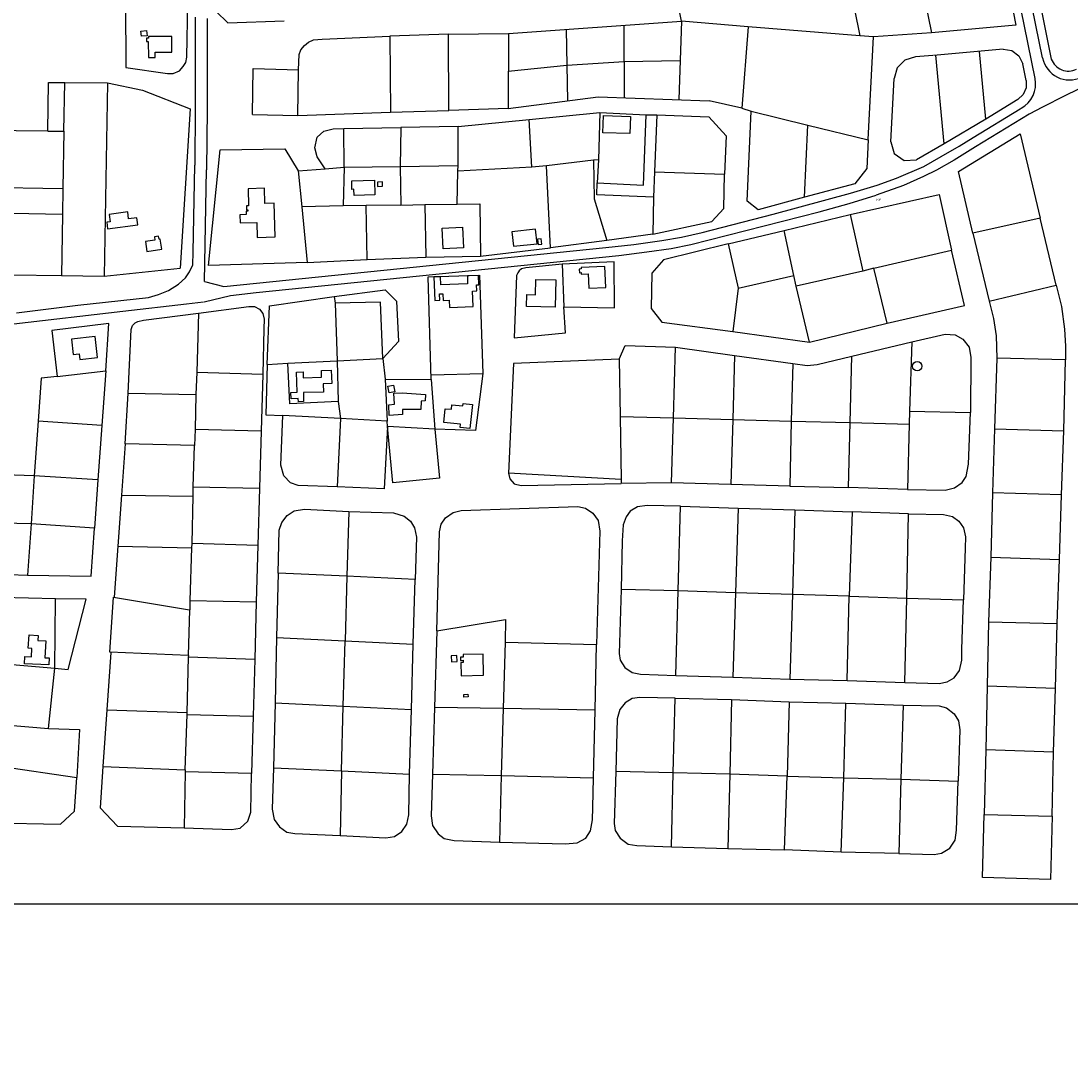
# Model space of a CAD drawing. Header units: metres. Extents: x 711 to 831, y 126 to 250.
# Tile 31 of 39: x 777 to 787, y 208 to 217. Entities that reach past the tile are written whole.
import ezdxf

# ---------------------------------------------------------------- set-up
doc = ezdxf.new("R2010")
doc.units = ezdxf.units.M
for name, color, linetype in [('Fenceline', 3, 'Fence'), ('x-Exist-Demolish$0$10-WEG', 253, 'CONTINUOUS'), ('x-Exist-Demolish$0$17-ITEMS', 253, 'CONTINUOUS'), ('x-Exist-Demolish$0$2', 253, 'CONTINUOUS'), ('x-Exist-Demolish$0$20-KAVEL', 253, 'CONTINUOUS'), ('x-Exist-Demolish$0$30-BUILD', 253, 'CONTINUOUS')]:
    doc.layers.add(name, color=color, linetype=linetype)
doc.styles.get("Standard").update_dxf_attribs({"font": 'arial.ttf'})
doc.styles.add('x-Exist-Demolish$0$Standard', font='arial.ttf')
doc.linetypes.add('Fence', pattern='A,12.5,-2.5,["X",Standard,S=1.8,R=0,X=0,Y=-0.9],-3.75', length=18.75)

msp = doc.modelspace()

# ---------------------------------------------------------------- linework, layer by layer
at = {"layer": 'Fenceline', "ltscale": 0.2}
msp.add_lwpolyline([(769.9195, 212.2213), (769.9602, 212.2206), (770.0589, 212.1174), (770.0158, 210.7916), (771.6673, 210.7367), (771.6669, 209.5336), (797.1119, 209.5345)], dxfattribs=at)
at = {"layer": 'x-Exist-Demolish$0$10-WEG'}
for points in [[(778.8471, 217.4356), (778.846, 216.6252)], [(778.954, 217.4211), (778.9513, 216.6131)], [(778.846, 216.6252), (778.8434, 216.1162)], [(778.9513, 216.6131), (778.9467, 216.075)], [(784.841, 216.3419), (784.8296, 216.085)], [(777.2541, 214.8012), (777.8014, 214.869), (778.4313, 214.9371), (778.5192, 214.962), (778.609, 214.998), (778.6982, 215.054), (778.7607, 215.1114), (778.7968, 215.1657), (778.8259, 215.2287), (778.8291, 215.3398), (778.8434, 216.1162)], [(784.8296, 216.085), (784.7216, 215.9501)], [(778.93, 215.0802), (778.9467, 216.075)], [(784.7216, 215.9501), (784.2755, 215.8292)], [(777.2305, 214.7029), (778.2, 214.8146), (778.7695, 214.879)], [(778.7695, 214.879), (778.9215, 214.8987)]]:
    msp.add_lwpolyline(points, dxfattribs=at)
at = {"layer": 'x-Exist-Demolish$0$17-ITEMS'}
msp.add_circle((785.2784, 214.3244), 0.0422, dxfattribs=at)
at = {"layer": 'x-Exist-Demolish$0$2'}
for points, invisible_edges in [([(818.9406, 126.0717), (745.7354, 224.7199), (745.7144, 224.5981), (745.7065, 224.5215)], 9), ([(818.9406, 126.0717), (745.7065, 224.5215), (745.7029, 224.4367), (745.7071, 224.3665)], 9), ([(818.9406, 126.0717), (745.7071, 224.3665), (745.71, 224.2716), (745.6982, 224.1845)], 9), ([(818.9406, 126.0717), (745.6982, 224.1845), (745.6789, 224.1405), (745.654, 224.0778)], 9), ([(818.9406, 126.0717), (745.654, 224.0778), (745.6417, 224.0071), (745.6305, 223.8333)], 9), ([(818.9406, 126.0717), (745.6305, 223.8333), (745.6229, 223.7442), (745.6089, 223.6632)], 9), ([(818.9406, 126.0717), (745.6089, 223.6632), (745.6038, 223.6259), (745.6071, 223.5867)], 9), ([(818.9406, 126.0717), (745.6071, 223.5867), (745.598, 223.5472), (745.5823, 223.5178)], 9), ([(818.9406, 126.0717), (745.5823, 223.5178), (745.5727, 223.4976), (745.5779, 223.4626)], 9), ([(818.9406, 126.0717), (745.5779, 223.4626), (745.5709, 223.4232), (745.5581, 223.3691)], 9), ([(818.9406, 126.0717), (745.5581, 223.3691), (745.5305, 223.1905), (745.4962, 222.9643)], 9), ([(818.9406, 126.0717), (745.4962, 222.9643), (745.4798, 222.7242), (745.4544, 222.4052)], 9), ([(818.9406, 126.0717), (745.4544, 222.4052), (745.4322, 222.1195), (745.4213, 221.9335)], 9), ([(818.9406, 126.0717), (740.7537, 213.8783), (740.6035, 213.7606), (740.3713, 213.5794)], 9), ([(818.9406, 126.0717), (740.3713, 213.5794), (740.1665, 213.4366), (739.8765, 213.2757)], 9), ([(818.9406, 126.0717), (739.8765, 213.2757), (739.7556, 213.1971), (739.2435, 212.7437)], 9), ([(818.9406, 126.0717), (739.2435, 212.7437), (738.787, 212.3911), (737.9999, 211.7832)], 11), ([(818.9406, 126.0717), (737.9999, 211.7832), (737.8018, 211.6384), (737.3412, 211.3469)], 9), ([(818.9406, 126.0717), (737.3412, 211.3469), (736.8597, 211.0391), (736.1636, 210.5508)], 9), ([(818.9406, 126.0717), (736.1636, 210.5508), (734.8105, 209.5678), (734.1485, 209.0828)], 9), ([(818.9406, 126.0717), (734.1485, 209.0828), (733.4724, 208.5863), (732.7807, 208.1003)], 9)]:
    msp.add_3dface(points, dxfattribs=dict(at, invisible_edges=invisible_edges))
at = {"layer": 'x-Exist-Demolish$0$20-KAVEL'}
for p, q in [((785.6485, 221.109), (786.473, 217.0597)), ((786.0437, 217.1488), (785.4228, 217.0922))]:
    msp.add_line(p, q, dxfattribs=at)
for points in [[(786.3284, 216.8876), (785.476, 221.0739)], [(786.3952, 217.0705), (785.5759, 221.0942)], [(785.246, 218.085), (785.4042, 217.2953)], [(786.0193, 218.0664), (786.1556, 217.3638), (785.4042, 217.2953)], [(783.7727, 217.3472), (783.1792, 217.3978), (783.0537, 218.0198)], [(784.6267, 217.9595), (784.7665, 217.267)], [(779.0354, 217.8301), (779.0327, 217.4838), (779.1377, 217.3849), (779.6383, 217.4025)], [(778.224, 217.5663), (778.2273, 216.9872), (778.5992, 216.932), (778.6502, 216.9336), (778.7049, 216.9575), (778.7392, 216.994), (778.7625, 217.0302), (778.7721, 217.0793), (778.7805, 217.5656)], [(781.6364, 217.2887), (783.1792, 217.3978)], [(783.1792, 217.3978), (783.1538, 216.6994)], [(782.1507, 217.3251), (782.163, 216.6893)], [(782.6649, 217.3614), (782.6686, 216.7171)], [(783.7727, 217.3472), (783.7163, 216.6242)], [(784.7665, 217.267), (783.7727, 217.3472)], [(785.4042, 217.2953), (784.8876, 217.2592)], [(779.7674, 216.9658), (779.7722, 217.1013), (779.7864, 217.1439), (779.8185, 217.1826), (779.8552, 217.2125), (779.9012, 217.2317), (779.9764, 217.2384), (780.5787, 217.2635)], [(781.1037, 217.2818), (780.5787, 217.2635)], [(780.5787, 217.2635), (780.5861, 216.5869)], [(781.1037, 217.2818), (781.6364, 217.2887), (781.6349, 216.6191), (781.1045, 216.6028)], [(781.1045, 216.6028), (781.1037, 217.2818)], [(784.8876, 217.2592), (784.7665, 217.267)], [(784.8401, 216.3457), (784.8876, 217.2592)], [(785.8884, 216.5269), (785.8334, 217.1297)], [(786.0437, 217.1488), (786.1215, 217.1369)], [(786.1215, 217.1369), (786.1846, 217.0899)], [(782.1569, 217.0072), (782.6668, 217.0393)], [(782.6668, 217.0393), (783.1665, 217.0486)], [(785.1691, 217.0511), (785.1008, 216.9815)], [(785.262, 217.0809), (785.1691, 217.0511)], [(785.4185, 217.0919), (785.262, 217.0809)], [(785.517, 216.3069), (785.4452, 217.0943)], [(786.1846, 217.0899), (786.2184, 217.0189)], [(786.2485, 216.8713), (786.2184, 217.0189)], [(779.3554, 216.5684), (779.3614, 216.9755), (779.7674, 216.9658)], [(779.7599, 216.5594), (779.7674, 216.9658)], [(781.6357, 216.9539), (782.1569, 217.0072)], [(785.1008, 216.9815), (785.0725, 216.8881)], [(777.5326, 216.4199), (777.5383, 216.8527), (777.6846, 216.8528)], [(777.6757, 216.4198), (777.6846, 216.8528)], [(777.6846, 216.8528), (778.0639, 216.8488)], [(778.0639, 216.8488), (778.0347, 215.1251)], [(778.0639, 216.8488), (778.3771, 216.7844), (778.8004, 216.6164)], [(785.0431, 216.3223), (785.0725, 216.8881)], [(786.2485, 216.8713), (786.2481, 216.8054)], [(786.9401, 216.9018), (786.5935, 216.7337)], [(786.2215, 216.7451), (786.1732, 216.7003)], [(786.2481, 216.8054), (786.2215, 216.7451)], [(786.5935, 216.7337), (786.3954, 216.6321)], [(781.6349, 216.6191), (782.4361, 216.7256)], [(782.4361, 216.7256), (783.4256, 216.6894)], [(783.7163, 216.6242), (783.4256, 216.6894)], [(786.1732, 216.7003), (785.8884, 216.5269)], [(778.8004, 216.6164), (778.7131, 215.1991)], [(779.3554, 216.5684), (779.7599, 216.5594)], [(779.7599, 216.5594), (780.5861, 216.5869)], [(780.5861, 216.5869), (781.1045, 216.6028)], [(781.8214, 216.5223), (782.4514, 216.5837)], [(782.4284, 215.9594), (782.8392, 215.9387), (782.8644, 216.5653)], [(782.4514, 216.5837), (782.4377, 216.1617)], [(782.4514, 216.5837), (782.8644, 216.5653)], [(782.8644, 216.5653), (782.9576, 216.5637)], [(782.9576, 216.5637), (782.9376, 216.0571)], [(782.9576, 216.5637), (783.4204, 216.5468)], [(783.4204, 216.5468), (783.5763, 216.3784)], [(783.7163, 216.6242), (783.799, 216.597)], [(783.7636, 215.7961), (783.799, 216.597)], [(783.799, 216.597), (784.3039, 216.4734)], [(785.7758, 216.3628), (786.1964, 216.6189)], [(786.2767, 216.5709), (785.7975, 216.2777)], [(786.1964, 216.6189), (786.2045, 216.6232)], [(786.3954, 216.6321), (786.2767, 216.5709)], [(780.1707, 216.4426), (780.6782, 216.4515)], [(780.6782, 216.4515), (780.6733, 216.1029)], [(781.1902, 216.4608), (780.6782, 216.4515)], [(781.1875, 216.1123), (781.1902, 216.4608)], [(781.1902, 216.4608), (781.8214, 216.5223)], [(781.8465, 216.0992), (781.8214, 216.5223)], [(784.2755, 215.8292), (784.3039, 216.4734)], [(784.3039, 216.4734), (784.841, 216.3419)], [(785.8884, 216.5269), (785.517, 216.3069)], [(777.5326, 216.4199), (776.9671, 216.4247), (776.9537, 215.9206), (777.6681, 215.9069)], [(777.5326, 216.4199), (777.6757, 216.4198)], [(777.6757, 216.4198), (777.6681, 215.9069)], [(780.0043, 216.0825), (779.9322, 216.1912), (779.9121, 216.2705), (779.9336, 216.3643), (779.9918, 216.4172), (780.0754, 216.4397), (780.1707, 216.4426)], [(780.1724, 216.0965), (780.1707, 216.4426)], [(783.5763, 216.3784), (783.5624, 216.0363)], [(785.7749, 215.5103), (785.6465, 216.0584), (786.1945, 216.3935), (786.3731, 215.6438)], [(785.6534, 216.286), (785.7758, 216.3628)], [(785.0431, 216.3223), (785.0738, 216.2184)], [(785.517, 216.3069), (785.2709, 216.1641)], [(785.4929, 216.1913), (785.6534, 216.286)], [(785.7975, 216.2777), (785.6063, 216.1607)], [(779.8436, 215.2476), (778.9641, 215.2207), (779.0678, 216.2535), (779.6441, 216.2601), (779.7632, 216.064)], [(785.0738, 216.2184), (785.1628, 216.1566)], [(785.3366, 216.1037), (785.4929, 216.1913)], [(779.7632, 216.064), (780.0043, 216.0825)], [(780.0043, 216.0825), (780.1724, 216.0965)], [(780.1724, 216.0965), (780.1629, 215.7522)], [(780.1724, 216.0965), (780.6733, 216.1029)], [(780.6733, 216.1029), (781.1875, 216.1123)], [(780.6733, 216.1029), (780.6772, 215.7591)], [(781.1847, 216.0612), (781.1875, 216.1123)], [(781.8465, 216.0992), (781.1847, 216.0612)], [(781.977, 216.1098), (781.8465, 216.0992)], [(782.3934, 216.1603), (781.977, 216.1098)], [(782.0127, 215.3786), (781.977, 216.1098)], [(782.4377, 216.1617), (782.3934, 216.1603)], [(782.3934, 216.1603), (782.4018, 215.8144), (782.5129, 215.445)], [(782.4377, 216.1617), (782.4284, 215.9594)], [(785.0931, 215.9983), (785.3366, 216.1037)], [(785.1628, 216.1566), (785.2709, 216.1641)], [(785.6063, 216.1607), (785.4498, 216.0722)], [(779.7632, 216.064), (779.7973, 215.7455)], [(781.1803, 215.7681), (781.1847, 216.0612)], [(782.9236, 215.4997), (783.449, 215.6134), (783.5541, 215.7298), (783.5624, 216.0363)], [(782.9376, 216.0571), (782.929, 215.8305)], [(782.9376, 216.0571), (783.5624, 216.0363)], [(784.9203, 215.9371), (785.0931, 215.9983)], [(785.3357, 216.0139), (785.1547, 215.9336)], [(785.4498, 216.0722), (785.3357, 216.0139)], [(777.6681, 215.9069), (777.6651, 215.6761)], [(782.929, 215.8305), (782.4228, 215.8527), (782.4284, 215.9594)], [(784.685, 215.8662), (784.9203, 215.9371)], [(785.1547, 215.9336), (784.9136, 215.8493)], [(782.929, 215.8305), (782.9236, 215.4997)], [(783.8622, 215.7172), (783.7636, 215.7961)], [(784.2755, 215.8292), (783.8622, 215.7172)], [(783.9951, 215.6792), (784.685, 215.8662)], [(784.6727, 215.7752), (784.9136, 215.8493)], [(784.68, 215.6748), (785.473, 215.8528), (785.5835, 215.3569)], [(780.1629, 215.7522), (779.7973, 215.7455)], [(779.7973, 215.7455), (779.8436, 215.2476)], [(780.369, 215.7563), (780.1629, 215.7522)], [(780.6772, 215.7591), (780.369, 215.7563)], [(780.3771, 215.275), (780.369, 215.7563)], [(780.6772, 215.7591), (780.8922, 215.7638)], [(780.8922, 215.7638), (781.1803, 215.7681)], [(780.8922, 215.7638), (780.9021, 215.2958)], [(781.1803, 215.7681), (781.382, 215.7721), (781.3874, 215.304)], [(784.4042, 215.6991), (784.6727, 215.7752)], [(777.6651, 215.6761), (777.2126, 215.6858), (777.2072, 215.1398), (777.6553, 215.1313)], [(777.6651, 215.6761), (777.6553, 215.1313)], [(783.2619, 215.4072), (784.4042, 215.6991)], [(783.362, 215.5162), (783.9951, 215.6792)], [(784.0923, 215.5325), (784.68, 215.6748)], [(784.68, 215.6748), (784.7952, 215.1723)], [(786.3731, 215.6438), (785.7749, 215.5103)], [(786.5166, 215.0454), (786.3731, 215.6438)], [(783.1772, 215.4744), (783.362, 215.5162)], [(783.5948, 215.4152), (784.0923, 215.5325)], [(784.1799, 215.1335), (784.0923, 215.5325)], [(782.5129, 215.445), (782.0127, 215.3786)], [(782.9236, 215.4997), (782.5129, 215.445)], [(782.7547, 215.4099), (783.0032, 215.4436)], [(783.0032, 215.4436), (783.1772, 215.4744)], [(785.7749, 215.5103), (785.9186, 214.9052)], [(779.1, 215.0333), (782.5041, 215.3824)], [(781.3874, 215.304), (782.0127, 215.3786)], [(782.5041, 215.3824), (782.7547, 215.4099)], [(782.62, 215.3111), (782.8684, 215.3422)], [(782.8684, 215.3422), (783.0875, 215.3717)], [(783.5948, 215.4152), (783.0183, 215.2711), (782.9155, 215.1526), (782.9074, 214.8372), (783.0019, 214.718), (783.6343, 214.6331)], [(783.0875, 215.3717), (783.2619, 215.4072)], [(783.5948, 215.4152), (783.6823, 215.0185)], [(784.892, 215.1975), (785.5835, 215.3569)], [(785.0112, 214.7063), (785.7005, 214.8656), (785.5835, 215.3569)], [(779.3881, 214.9811), (782.62, 215.3111)], [(779.8436, 215.2476), (780.3771, 215.275)], [(780.3771, 215.275), (780.9021, 215.2958)], [(780.9021, 215.2958), (781.3874, 215.304)], [(782.1139, 215.2348), (781.7912, 215.2005), (781.7538, 215.1905), (781.7321, 215.1743), (781.7194, 215.1562), (781.709, 215.1314), (781.6883, 214.5782), (782.1437, 214.621), (782.13, 214.8536)], [(782.13, 214.8536), (782.5826, 214.843), (782.5789, 215.2557), (782.1139, 215.2348)], [(782.1139, 215.2348), (782.13, 214.8536)], [(778.0347, 215.1251), (778.7131, 215.1991)], [(784.7952, 215.1723), (784.2006, 215.0387)], [(784.892, 215.1975), (784.7952, 215.1723)], [(785.0112, 214.7063), (784.892, 215.1975)], [(777.6553, 215.1313), (778.0347, 215.1251)], [(778.93, 215.0802), (779.1, 215.0333)], [(780.9203, 215.1192), (781.3788, 215.1355), (781.4078, 214.2598)], [(780.9483, 214.2058), (780.9203, 215.1192)], [(783.6823, 215.0185), (784.1799, 215.1335)], [(784.2006, 215.0387), (784.1799, 215.1335)], [(779.1604, 214.9533), (779.3881, 214.9811)], [(780.0853, 214.945), (780.5381, 215.0033), (780.6409, 214.9043), (780.6585, 214.5454), (780.519, 214.3924)], [(783.6823, 215.0185), (783.6343, 214.6331)], [(784.3201, 214.5387), (784.2006, 215.0387)], [(785.9186, 214.9052), (786.5166, 215.0454)], [(786.5166, 215.0454), (786.5646, 214.8572), (786.5911, 214.6548), (786.5992, 214.5027), (786.5995, 214.3808)], [(778.927, 214.8968), (779.1604, 214.9533)], [(779.4873, 214.3409), (779.5069, 214.8608), (780.0853, 214.945)], [(780.0853, 214.945), (780.0938, 214.8854)], [(780.519, 214.3924), (780.497, 214.8955), (780.0938, 214.8854)], [(780.0938, 214.8854), (780.1116, 214.3733)], [(785.9186, 214.9052), (785.9588, 214.7506), (785.9805, 214.5955), (785.9866, 214.3959)], [(778.2496, 214.0844), (778.2744, 214.651), (778.2889, 214.687), (778.3103, 214.7098), (778.3344, 214.7217), (778.385, 214.7343), (778.8753, 214.7981)], [(778.8753, 214.7981), (778.8603, 214.2717)], [(778.8753, 214.7981), (779.3236, 214.8562), (779.3746, 214.8556), (779.4175, 214.8325), (779.4475, 214.7934), (779.4601, 214.7428), (779.4583, 214.6562), (779.4485, 214.2542)], [(778.0493, 214.2822), (778.0763, 214.7047), (777.5682, 214.6425), (777.6162, 214.2335)], [(784.3201, 214.5387), (785.0112, 214.7063)], [(783.6343, 214.6331), (784.3201, 214.5387)], [(785.2304, 214.5416), (785.5285, 214.6085), (785.6175, 214.6044), (785.6853, 214.5655), (785.7396, 214.4951), (785.7558, 214.4024), (785.7515, 213.9109)], [(782.6218, 214.388), (782.6761, 214.5083), (783.1245, 214.4931)], [(783.106, 213.8645), (783.1245, 214.4931)], [(783.1245, 214.4931), (783.65, 214.4204)], [(784.6968, 214.4125), (785.2304, 214.5416)], [(785.2304, 214.5416), (785.2094, 213.9241)], [(783.65, 214.4204), (783.6342, 213.8496)], [(783.65, 214.4204), (784.171, 214.3476)], [(784.171, 214.3476), (784.2979, 214.3315), (784.3864, 214.3386), (784.6968, 214.4125)], [(784.6816, 213.8217), (784.6968, 214.4125)], [(785.9866, 214.3959), (785.9653, 213.7654)], [(786.5995, 214.3808), (785.9866, 214.3959)], [(779.4873, 214.3409), (779.4745, 213.8922), (779.6277, 213.8836)], [(779.4873, 214.3409), (779.6711, 214.351)], [(779.6711, 214.351), (780.1116, 214.3733)], [(780.1183, 214.0096), (779.6888, 213.9876), (779.6711, 214.351)], [(780.1116, 214.3733), (780.519, 214.3924)], [(780.1116, 214.3733), (780.1183, 214.0096)], [(780.519, 214.3924), (780.538, 214.2088)], [(782.6218, 214.388), (781.6806, 214.3482), (781.6374, 213.3704)], [(782.6218, 214.388), (782.6308, 213.8757)], [(784.171, 214.3476), (784.1557, 213.8345)], [(786.585, 213.7471), (786.5995, 214.3808)], [(777.6162, 214.2335), (777.4747, 214.218), (777.4465, 213.8355)], [(777.6162, 214.2335), (778.0493, 214.2822)], [(778.0493, 214.2822), (778.0154, 213.7952)], [(778.8603, 214.2717), (778.8531, 214.0718)], [(778.8603, 214.2717), (779.4485, 214.2542)], [(779.4485, 214.2542), (779.433, 213.7456)], [(780.538, 214.2088), (780.5561, 213.8343)], [(780.538, 214.2088), (780.9483, 214.2058)], [(780.947, 214.248), (781.4078, 214.2598)], [(780.9483, 214.2058), (780.9795, 213.763)], [(781.4078, 214.2598), (781.3435, 213.7519), (780.9795, 213.763)], [(778.2213, 213.6331), (778.2496, 214.0844)], [(778.2496, 214.0844), (778.8531, 214.0718)], [(778.8531, 214.0718), (778.8449, 213.7609)], [(780.1183, 214.0096), (780.1407, 213.8594)], [(777.4465, 213.8355), (777.4127, 213.3486)], [(778.0154, 213.7952), (777.4465, 213.8355)], [(780.1121, 213.2489), (779.7636, 213.2627), (779.6964, 213.2851), (779.6368, 213.3476), (779.6095, 213.4422), (779.6277, 213.8836)], [(780.1407, 213.8594), (779.6277, 213.8836)], [(780.1407, 213.8594), (780.1121, 213.2489)], [(780.5561, 213.8343), (780.1407, 213.8594)], [(780.5598, 213.7856), (780.5561, 213.8343)], [(782.6308, 213.8757), (783.106, 213.8645)], [(782.6308, 213.8757), (782.6396, 213.3146)], [(783.0904, 213.2849), (783.106, 213.8645)], [(783.106, 213.8645), (783.6342, 213.8496)], [(783.6342, 213.8496), (783.6164, 213.2699)], [(783.6342, 213.8496), (784.1557, 213.8345)], [(784.1557, 213.8345), (784.1424, 213.2549)], [(784.1557, 213.8345), (784.6816, 213.8217)], [(785.193, 213.2268), (785.5281, 213.2193), (785.6117, 213.2396), (785.679, 213.2882), (785.7151, 213.3404), (785.7338, 213.4519), (785.7515, 213.9109)], [(785.2094, 213.9241), (785.2063, 213.8086)], [(785.2094, 213.9241), (785.7515, 213.9109)], [(778.0154, 213.7952), (777.9792, 213.3127)], [(778.8449, 213.7609), (778.8404, 213.6187)], [(779.433, 213.7456), (778.8449, 213.7609)], [(779.433, 213.7456), (779.4192, 213.2378)], [(780.5598, 213.7856), (780.5295, 213.2306), (780.1121, 213.2489)], [(780.9795, 213.763), (781.0233, 213.3256), (780.6055, 213.2862), (780.5598, 213.7856)], [(780.9795, 213.763), (780.5598, 213.7856)], [(784.6661, 213.2421), (784.6816, 213.8217)], [(784.6816, 213.8217), (785.2063, 213.8086)], [(785.2063, 213.8086), (785.193, 213.2268)], [(785.9653, 213.7654), (785.9494, 213.1952)], [(785.9653, 213.7654), (786.585, 213.7471)], [(786.5624, 213.1767), (786.585, 213.7471)], [(778.2213, 213.6331), (778.1905, 213.1758)], [(778.8404, 213.6187), (778.2213, 213.6331)], [(778.829, 213.2508), (778.8404, 213.6187)], [(777.4127, 213.3486), (776.7935, 213.3674), (776.749, 212.9355)], [(781.6374, 213.3704), (781.6478, 213.3197), (781.689, 213.2766), (781.7494, 213.2607), (782.6402, 213.2791)], [(782.6396, 213.3146), (781.6374, 213.3704)], [(777.4127, 213.3486), (777.3837, 212.9194)], [(777.9792, 213.3127), (777.4127, 213.3486)], [(777.9792, 213.3127), (777.9503, 212.8813)], [(782.6396, 213.3146), (782.6402, 213.2791)], [(783.0904, 213.2849), (782.6402, 213.2791)], [(783.6164, 213.2699), (783.0904, 213.2849)], [(778.8272, 213.1664), (778.829, 213.2508)], [(778.829, 213.2508), (779.4192, 213.2378)], [(779.4192, 213.2378), (779.4038, 212.7269)], [(784.1424, 213.2549), (783.6164, 213.2699)], [(784.1424, 213.2549), (784.6661, 213.2421)], [(785.193, 213.2268), (784.6661, 213.2421)], [(785.9494, 213.1952), (785.933, 212.6224)], [(786.5624, 213.1767), (785.9494, 213.1952)], [(786.5462, 212.6005), (786.5624, 213.1767)], [(778.1905, 213.1758), (778.1578, 212.7221)], [(778.1905, 213.1758), (778.8272, 213.1664)], [(778.8179, 212.7445), (778.8272, 213.1664)], [(783.1689, 213.078), (782.8738, 213.0845), (782.7877, 213.0708), (782.7201, 213.0332), (782.684, 212.9811), (782.6595, 212.9115), (782.6506, 212.7692), (782.6417, 212.334)], [(779.5849, 212.4811), (779.5954, 212.8632), (779.6177, 212.9304), (779.6645, 212.994), (779.7276, 213.0358), (779.8203, 213.0498), (780.2155, 213.0308)], [(780.2155, 213.0308), (780.1977, 212.4533)], [(780.2155, 213.0308), (780.6129, 213.0163), (780.7069, 212.9881), (780.7637, 212.9433), (780.8009, 212.8845), (780.8168, 212.8006), (780.8062, 212.4231)], [(780.9992, 211.9657), (781.0232, 212.8474), (781.0366, 212.9166), (781.0748, 212.9733), (781.1442, 213.022), (781.2169, 213.0375), (782.2536, 213.0737), (782.3227, 213.0602), (782.3884, 213.0134), (782.4348, 212.9483), (782.4509, 212.8556), (782.4219, 211.845)], [(783.1498, 212.3229), (783.1689, 213.078)], [(783.1689, 213.078), (783.6838, 213.0605)], [(783.6838, 213.0605), (783.6581, 212.3052)], [(783.6838, 213.0605), (784.1876, 213.0448)], [(784.1876, 213.0448), (784.1664, 212.2897)], [(784.1876, 213.0448), (784.6982, 213.0271)], [(784.6982, 213.0271), (784.6734, 212.2763)], [(785.2009, 213.0092), (784.6982, 213.0271)], [(785.1862, 212.2587), (785.2009, 213.0092)], [(785.2009, 213.0092), (785.5111, 213.004), (785.5937, 212.9865), (785.6504, 212.9439), (785.6899, 212.8852), (785.7079, 212.8036), (785.7066, 212.7037), (785.6918, 212.2439)], [(776.749, 212.9355), (776.7162, 212.6305), (776.8606, 212.4796), (777.3511, 212.4613)], [(777.3837, 212.9194), (776.749, 212.9355)], [(777.3837, 212.9194), (777.3511, 212.4613)], [(777.9503, 212.8813), (777.3837, 212.9194)], [(777.3511, 212.4613), (777.9191, 212.452), (777.9503, 212.8813)], [(778.1578, 212.7221), (778.1249, 212.2652)], [(778.1578, 212.7221), (778.8168, 212.7068)], [(778.8168, 212.7068), (778.8179, 212.7445)], [(779.4038, 212.7269), (778.8179, 212.7445)], [(779.4038, 212.7269), (779.39, 212.2262)], [(778.8021, 212.2371), (778.8168, 212.7068)], [(785.933, 212.6224), (785.9135, 212.0461)], [(785.933, 212.6224), (786.5462, 212.6005)], [(786.5264, 212.031), (786.5462, 212.6005)], [(779.5849, 212.4811), (779.5692, 211.9059)], [(780.1977, 212.4533), (779.5849, 212.4811)], [(780.1977, 212.4533), (780.1821, 211.8758)], [(780.8062, 212.4231), (780.1977, 212.4533)], [(780.7883, 211.8478), (780.8062, 212.4231)], [(777.6013, 212.2503), (777.1198, 212.2622)], [(777.5958, 211.6332), (777.7159, 211.6214), (777.8742, 212.2476), (777.6013, 212.2503)], [(777.5958, 211.6332), (777.6013, 212.2503)], [(778.0866, 211.777), (778.1197, 212.2651)], [(778.1197, 212.2651), (778.7967, 212.1534)], [(782.6417, 212.334), (782.6237, 211.7632), (782.6321, 211.7057), (782.6741, 211.6382), (782.7375, 211.5958), (782.8133, 211.5803), (783.1286, 211.5678)], [(783.1498, 212.3229), (782.6417, 212.334)], [(783.1286, 211.5678), (783.1498, 212.3229)], [(783.6581, 212.3052), (783.1498, 212.3229)], [(783.6581, 212.3052), (783.6356, 211.5544)], [(784.1664, 212.2897), (783.6581, 212.3052)], [(784.1664, 212.2897), (784.1439, 211.5367)], [(784.6734, 212.2763), (784.1664, 212.2897)], [(784.6543, 211.5235), (784.6734, 212.2763)], [(784.6734, 212.2763), (785.1862, 212.2587)], [(785.1693, 211.5059), (785.1862, 212.2587)], [(785.1693, 211.5059), (785.473, 211.4961), (785.5457, 211.5116), (785.6089, 211.5468), (785.6535, 211.6125), (785.675, 211.7042), (785.6765, 211.8019), (785.6918, 212.2439)], [(785.1862, 212.2587), (785.6918, 212.2439)], [(778.7967, 212.1534), (778.7848, 211.7463)], [(778.8002, 212.1549), (778.8021, 212.2371)], [(778.8021, 212.2371), (779.39, 212.2262)], [(779.39, 212.2262), (779.3769, 211.711)], [(780.9992, 211.9657), (781.6102, 212.0687), (781.6075, 211.8667)], [(780.9992, 211.9657), (780.9788, 211.2842)], [(785.9135, 212.0461), (785.9, 211.4743)], [(785.9135, 212.0461), (786.5264, 212.031)], [(785.9135, 212.0461), (785.9152, 212.0461)], [(786.5097, 211.4523), (786.5264, 212.031)], [(779.5692, 211.9059), (779.5572, 211.3249)], [(779.5692, 211.9059), (780.1821, 211.8758)], [(780.1657, 211.2946), (780.1821, 211.8758)], [(780.1821, 211.8758), (780.7883, 211.8478)], [(778.0934, 211.7738), (778.058, 211.2623)], [(778.7848, 211.7463), (778.0866, 211.777)], [(780.7719, 211.2666), (780.7883, 211.8478)], [(781.6075, 211.8667), (781.5889, 211.274)], [(781.6075, 211.8667), (782.4219, 211.845)], [(782.4098, 211.2592), (782.4219, 211.845)], [(778.775, 211.2376), (778.7865, 211.7306)], [(778.7865, 211.7306), (778.7883, 211.7462)], [(779.3769, 211.711), (778.7865, 211.7306)], [(779.3769, 211.711), (779.3614, 211.2047)], [(777.1467, 211.6728), (777.5958, 211.6332)], [(777.5391, 211.0967), (777.5958, 211.6332)], [(783.1286, 211.5678), (783.6356, 211.5544)], [(783.6356, 211.5544), (784.1439, 211.5367)], [(784.1439, 211.5367), (784.6543, 211.5235)], [(784.6543, 211.5235), (785.1693, 211.5059)], [(785.9, 211.4743), (785.8903, 210.9051)], [(786.5097, 211.4523), (785.9, 211.4743)], [(786.4932, 210.8863), (786.5097, 211.4523)], [(779.5572, 211.3249), (779.5439, 210.7453)], [(779.5572, 211.3249), (780.1657, 211.2946)], [(783.1213, 211.3677), (782.8063, 211.3736), (782.7401, 211.3627), (782.6769, 211.3253), (782.6277, 211.2661), (782.6059, 211.1833), (782.5937, 210.7125)], [(783.104, 210.7015), (783.1213, 211.3677)], [(783.1213, 211.3677), (783.625, 211.3543)], [(783.625, 211.3543), (783.6077, 210.688)], [(783.625, 211.3543), (784.1379, 211.3345)], [(784.1379, 211.3345), (784.1183, 210.6704)], [(784.1379, 211.3345), (784.6413, 211.3225)], [(784.6239, 210.6563), (784.6413, 211.3225)], [(784.6413, 211.3225), (785.154, 211.3049)], [(778.058, 211.2623), (778.0247, 210.7577)], [(778.058, 211.2623), (778.775, 211.2376)], [(778.7573, 210.729), (778.7733, 211.2222)], [(778.7733, 211.2222), (778.775, 211.2376)], [(778.7733, 211.2222), (779.3614, 211.2047)], [(780.1501, 210.7194), (780.1657, 211.2946)], [(780.1657, 211.2946), (780.7719, 211.2666)], [(780.7563, 210.6891), (780.7719, 211.2666)], [(780.9788, 211.2842), (780.9616, 210.689)], [(781.5889, 211.274), (780.9788, 211.2842)], [(781.5889, 211.274), (781.5716, 210.6788)], [(782.4098, 211.2592), (781.5889, 211.274)], [(782.395, 210.6552), (782.4098, 211.2592)], [(785.154, 211.3049), (785.132, 210.6452)], [(785.154, 211.3049), (785.4735, 211.297), (785.5405, 211.2812), (785.6088, 211.2256), (785.6461, 211.1646), (785.6574, 211.0851), (785.6426, 210.6275)], [(777.1523, 211.1293), (777.5391, 211.0967)], [(779.3614, 211.2047), (779.3481, 210.6961)], [(777.5391, 211.0967), (777.8154, 211.0874), (777.7908, 210.6584)], [(785.8903, 210.9051), (785.8741, 210.3289)], [(786.4932, 210.8863), (785.8903, 210.9051)], [(786.4803, 210.3136), (786.4932, 210.8863)], [(777.1026, 210.7594), (777.7908, 210.6584)], [(778.0247, 210.7577), (777.9982, 210.3907), (778.154, 210.2268), (778.7465, 210.2117)], [(778.0247, 210.7577), (778.7573, 210.729)], [(779.5439, 210.7453), (779.5332, 210.3767), (779.5493, 210.2862), (779.5957, 210.2188), (779.6637, 210.1721), (779.735, 210.161), (780.1369, 210.1422)], [(779.5439, 210.7453), (780.1501, 210.7194)], [(777.0393, 210.2559), (777.645, 210.2434), (777.7701, 210.3582), (777.7908, 210.6584)], [(778.7578, 210.7113), (778.7465, 210.2117)], [(778.7465, 210.2117), (779.1683, 210.1957), (779.2455, 210.2092), (779.3145, 210.2712), (779.3409, 210.3519), (779.3481, 210.6961)], [(778.7573, 210.729), (778.7578, 210.7113)], [(779.3481, 210.6961), (778.7578, 210.7113)], [(780.1501, 210.7194), (780.1369, 210.1422)], [(780.1369, 210.1422), (780.5455, 210.1214), (780.6205, 210.1348), (780.6879, 210.179), (780.7303, 210.2424), (780.7498, 210.3274), (780.7563, 210.6891)], [(780.1501, 210.7194), (780.7563, 210.6891)], [(780.9616, 210.689), (780.9497, 210.3193), (780.9612, 210.2331), (781.0101, 210.157), (781.0646, 210.1165), (781.1538, 210.0992), (781.5556, 210.0827)], [(780.9616, 210.689), (781.5716, 210.6788)], [(781.5716, 210.6788), (781.5556, 210.0827)], [(781.5556, 210.0827), (782.1415, 210.0673), (782.2498, 210.0773), (782.3261, 210.1195), (782.3685, 210.1852), (782.3855, 210.2811), (782.3887, 210.3922), (782.395, 210.6552)], [(781.5716, 210.6788), (782.395, 210.6552)], [(782.5937, 210.7125), (782.579, 210.2505), (782.5875, 210.1886), (782.6318, 210.119), (782.7043, 210.0657), (782.7801, 210.0525), (783.0887, 210.0419)], [(783.104, 210.7015), (782.5937, 210.7125)], [(783.0887, 210.0419), (783.104, 210.7015)], [(783.6077, 210.688), (783.104, 210.7015)], [(783.6077, 210.688), (783.5903, 210.0262)], [(784.1183, 210.6704), (783.6077, 210.688)], [(784.0962, 210.0151), (784.1183, 210.6704)], [(784.1183, 210.6704), (784.6239, 210.6563)], [(784.5998, 209.9943), (784.6239, 210.6563)], [(784.6239, 210.6563), (785.132, 210.6452)], [(785.132, 210.6452), (785.1146, 209.9834)], [(785.1146, 209.9834), (785.4298, 209.973), (785.4959, 209.9861), (785.5699, 210.0306), (785.6165, 210.1008), (785.6293, 210.1899), (785.6426, 210.6275)], [(785.132, 210.6452), (785.6426, 210.6275)], [(786.4803, 210.3136), (786.4656, 209.7519), (785.8594, 209.7672), (785.8741, 210.3289)], [(785.8741, 210.3289), (786.4803, 210.3136)], [(783.0887, 210.0419), (783.5903, 210.0262)], [(783.5903, 210.0262), (784.0962, 210.0151)], [(784.5998, 209.9943), (784.0962, 210.0151)], [(785.1146, 209.9834), (784.5998, 209.9943)]]:
    msp.add_lwpolyline(points, dxfattribs=at)
for centre, radius, start, end in [((786.6351, 217.1193), 0.2448, 191.50884, 295.89916), ((786.6257, 217.1172), 0.1632, 200.60389, 295.89916), ((786.0886, 216.8388), 0.2448, 298.26965, 11.50884)]:
    msp.add_arc(centre, radius, start, end, dxfattribs=at)
at = {"layer": 'x-Exist-Demolish$0$30-BUILD'}
for points in [[(778.4178, 217.2688), (778.3672, 217.2643), (778.3631, 217.3109), (778.4136, 217.3154)], [(778.4904, 217.1228), (778.6385, 217.1234), (778.6379, 217.2617), (778.43, 217.2609), (778.43, 217.2477), (778.4126, 217.2477), (778.4128, 217.2179), (778.4271, 217.2174), (778.4305, 217.0761), (778.4906, 217.0756)], [(782.4833, 216.558), (782.724, 216.55), (782.7188, 216.3966), (782.4781, 216.4047)], [(779.3996, 215.4723), (779.5594, 215.4772), (779.5503, 215.7758), (779.4676, 215.7733), (779.4634, 215.9097), (779.3171, 215.9052), (779.3217, 215.7543), (779.3027, 215.7537), (779.3038, 215.7179), (779.3161, 215.7183), (779.3164, 215.7071), (779.2997, 215.7066), (779.3006, 215.6753), (779.2436, 215.6735), (779.2458, 215.6008), (779.3956, 215.6054)], [(780.2404, 215.9769), (780.442, 215.9817), (780.4452, 215.8502), (780.2609, 215.8458), (780.2596, 215.9004), (780.2423, 215.9)], [(780.4692, 215.9642), (780.4704, 215.9258), (780.5159, 215.9272), (780.5147, 215.9656)], [(778.0661, 215.5477), (778.3355, 215.5848), (778.3269, 215.6471), (778.2534, 215.637), (778.245, 215.6986), (778.08, 215.6758), (778.089, 215.6111), (778.058, 215.6068)], [(781.0471, 215.5555), (781.2287, 215.5633), (781.2366, 215.3793), (781.055, 215.3715)], [(781.6804, 215.3928), (781.892, 215.4138), (781.8791, 215.5439), (781.6675, 215.5229)], [(778.4167, 215.3461), (778.5482, 215.3662), (778.5342, 215.4575), (778.5238, 215.4559), (778.5198, 215.4816), (778.4829, 215.476), (778.4872, 215.4475), (778.4032, 215.4346)], [(781.8967, 215.455), (781.9028, 215.4082), (781.9343, 215.4123), (781.9283, 215.4591)], [(782.3516, 215.02), (782.503, 215.0256), (782.4961, 215.2126), (782.2838, 215.2048), (782.2844, 215.1904), (782.2676, 215.1897), (782.2688, 215.1574), (782.2853, 215.158), (782.2858, 215.145), (782.3469, 215.1473)], [(781.1115, 214.8488), (781.3235, 214.8577), (781.3178, 214.9933), (781.3544, 214.9949), (781.3522, 215.0479), (781.3735, 215.0488), (781.37, 215.1324), (781.2705, 215.1282), (781.2734, 215.059), (781.0342, 215.049), (781.0311, 215.122), (780.9714, 215.1195), (780.9801, 214.9101), (781.0242, 214.912), (781.0218, 214.9691), (781.0535, 214.9704), (781.056, 214.9109), (781.1088, 214.9132)], [(782.0583, 215.0933), (782.0524, 214.8512), (781.799, 214.8574), (781.8016, 214.9633), (781.8786, 214.9615), (781.8819, 215.0976)], [(777.9556, 214.59), (777.7435, 214.5658), (777.7591, 214.4294), (777.8121, 214.4355), (777.8181, 214.3828), (777.9772, 214.401)], [(779.8081, 214.222), (779.972, 214.227), (779.9702, 214.2869), (780.0588, 214.2896), (780.0624, 214.1699), (779.9871, 214.1676), (779.9893, 214.0944), (779.8099, 214.0889), (779.8123, 214.0091), (779.7658, 214.0077), (779.7649, 214.0365), (779.7007, 214.0345), (779.699, 214.09), (779.7544, 214.0917), (779.7489, 214.2712), (779.8065, 214.273)], [(780.6128, 214.1556), (780.6233, 214.0969), (780.5727, 214.0878), (780.5622, 214.1465)], [(780.6149, 214.0847), (780.6909, 214.0879), (780.8971, 214.0731), (780.8934, 214.0144), (780.8596, 214.0134), (780.8574, 213.9374), (780.6918, 213.9387), (780.6923, 213.893), (780.5736, 213.8838), (780.5698, 213.9807), (780.6209, 213.985)], [(781.3165, 213.9819), (781.2942, 213.7681), (781.207, 213.7772), (781.2102, 213.8079), (781.0607, 213.8234), (781.0735, 213.9459), (781.129, 213.9401), (781.1332, 213.9806), (781.2301, 213.9705), (781.2322, 213.9907)], [(777.5417, 211.6627), (777.3263, 211.6738), (777.3295, 211.7365), (777.3871, 211.7336), (777.391, 211.8089), (777.3595, 211.8106), (777.3656, 211.9298), (777.4475, 211.9256), (777.4452, 211.8817), (777.5154, 211.8781), (777.5076, 211.7272), (777.545, 211.7252)], [(781.1776, 211.7452), (781.1267, 211.7437), (781.1283, 211.6905), (781.1792, 211.692)], [(781.2153, 211.5663), (781.4154, 211.5715), (781.4106, 211.759), (781.2324, 211.7543), (781.233, 211.7325), (781.2103, 211.7319), (781.211, 211.7035), (781.234, 211.7041), (781.2345, 211.685), (781.2122, 211.6844)], [(781.2387, 211.4004), (781.2761, 211.4034), (781.2781, 211.3777), (781.2407, 211.3748)]]:
    msp.add_lwpolyline(points, close=True, dxfattribs=at)

# ---------------------------------------------------------------- texts
at = {"layer": 'x-Exist-Demolish$0$10-WEG', "style": 'x-Exist-Demolish$0$Standard'}
msp.add_text('HP', height=0.0204, rotation=1.75149, dxfattribs=at).set_placement((784.9153, 215.7966))

doc.saveas('drawing.dxf')
